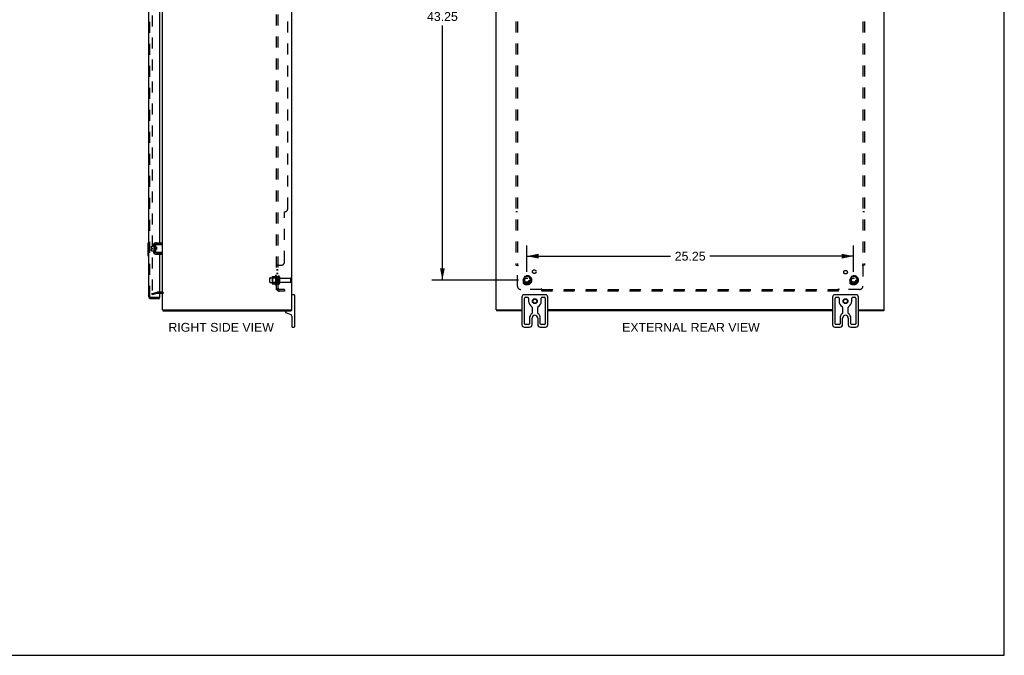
# Model space of a CAD drawing. Header units: inches. Extents: x 0 to 155, y 0 to 100.
# Tile 6 of 7: x 78 to 155, y 0 to 49. Entities that reach past the tile are written whole.
import ezdxf

# ---------------------------------------------------------------- set-up
doc = ezdxf.new("R2010")
doc.units = ezdxf.units.IN
doc.header["$LTSCALE"] = 8.5
doc.header["$MEASUREMENT"] = 0
doc.linetypes.add('HIDDEN', pattern=[0.2, 0.1, -0.1])
doc.layers.get('0').update_dxf_attribs({"linetype": 'CONTINUOUS'})
for name, color, linetype in [('DEFAULT_2', 8, 'HIDDEN'), ('DIMENSIONS', 7, 'CONTINUOUS'), ('DOOR_ASSEMBLY', 7, 'CONTINUOUS'), ('SUBPANEL', 7, 'CONTINUOUS')]:
    doc.layers.add(name, color=color, linetype=linetype)
doc.styles.get("Standard").update_dxf_attribs({"font": 'arial.ttf'})
doc.dimstyles.new('DIMSTYLE_1', dxfattribs={"dimtxt": 0.681818, "dimasz": 0.909091, "dimexe": 0.09, "dimexo": 0.07, "dimgap": 0.0375, "dimtad": 0, "dimtih": 1, "dimtoh": 1, "dimzin": 4, "dimdsep": 46, "dimtxsty": 'Standard', "dimblk": '_FILLED', "dimblk1": '_FILLED', "dimblk2": '_FILLED', "dimcen": 0.09, "dimadec": 3, "dimazin": 1, "dimtfac": 1, "dimtdec": 3, "dimtofl": 0, "dimtmove": 0, "dimatfit": 3, "dimldrblk": '_FILLED', "dimfxl": 0, "dimtolj": 1, "dimtzin": 4, "dimarcsym": 0})

# ---------------------------------------------------------------- blocks, each defined once
blk = doc.blocks.new('_FILLED')
at = {"color": 0, "linetype": 'ByBlock'}
blk.add_solid([(0, 0), (-1, 0.2), (-1, -0.2)], dxfattribs=at)
blk = doc.blocks.new('*D11')
at = {"layer": 'DIMENSIONS', "color": 2, "linetype": 'Continuous'}
for p, q in [((117.007, 72.237), (110.305, 72.237)), ((111.123, 72.237), (111.123, 50.038)), ((111.123, 28.987), (111.123, 48.674)), ((117.007, 28.987), (110.305, 28.987))]:
    blk.add_line(p, q, dxfattribs=at)
at = {"layer": 'DIMENSIONS', "color": 2, "linetype": 'Continuous', "xscale": 0.9090909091, "yscale": 0.9090909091, "zscale": 0.9090909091}
for p, rotation in [((111.123, 72.237), 90), ((111.123, 28.987), 270)]:
    blk.add_blockref('_FILLED', p, dxfattribs=dict(at, rotation=rotation))
at = {"layer": 'DIMENSIONS', "color": 2, "linetype": 'Continuous', "insert": (111.123, 49.697), "char_height": 0.6818, "width": 2.38256, "attachment_point": 2, "line_spacing_factor": 0.9}
blk.add_mtext('43.25', dxfattribs=at)
blk = doc.blocks.new('*D12')
at = {"layer": 'DIMENSIONS', "color": 2, "linetype": 'Continuous'}
for p, q in [((117.644, 29.623), (117.644, 31.658)), ((142.894, 29.623), (142.894, 31.658)), ((117.644, 30.84), (128.737, 30.84)), ((142.894, 30.84), (131.801, 30.84))]:
    blk.add_line(p, q, dxfattribs=at)
at = {"layer": 'DIMENSIONS', "color": 2, "linetype": 'Continuous', "xscale": 0.9090909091, "yscale": 0.9090909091, "zscale": 0.9090909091, "rotation": 180}
blk.add_blockref('_FILLED', (117.644, 30.84), dxfattribs=at)
at = {"layer": 'DIMENSIONS', "color": 2, "linetype": 'Continuous', "xscale": 0.9090909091, "yscale": 0.9090909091, "zscale": 0.9090909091}
blk.add_blockref('_FILLED', (142.894, 30.84), dxfattribs=at)
at = {"layer": 'DIMENSIONS', "color": 2, "linetype": 'Continuous', "insert": (130.269, 31.181), "char_height": 0.6818, "width": 2.38256, "attachment_point": 2, "line_spacing_factor": 0.9}
blk.add_mtext('25.25', dxfattribs=at)

msp = doc.modelspace()

# ---------------------------------------------------------------- linework, layer by layer
at = {"color": 7, "linetype": 'Continuous'}
for p, q in [((154.5455, 0), (154.5455, 100)), ((88.6424, 31.4707), (88.6424, 31.6067)), ((88.6424, 31.4707), (88.7104, 31.4707)), ((88.6424, 31.4027), (88.7104, 31.4027)), ((88.6424, 31.2567), (88.6424, 31.4027)), ((88.6524, 31.6167), (88.8174, 31.6167)), ((88.6524, 31.2467), (88.8174, 31.2467)), ((88.7104, 31.4027), (88.7104, 31.4707)), ((88.8174, 31.6802), (88.8174, 31.1932)), ((88.8274, 31.6902), (88.8474, 31.6902)), ((88.8574, 31.7504), (88.8605, 31.7504)), ((88.9614, 31.7192), (88.9614, 31.1542)), ((88.9654, 31.554), (88.9654, 31.7392)), ((88.9654, 31.1342), (88.9654, 31.3193)), ((88.9754, 31.7492), (89.4949, 31.7492)), ((89.0254, 31.5292), (88.9754, 31.5292)), ((89.0254, 31.3442), (88.9754, 31.3442)), ((88.9916, 31.3442), (88.9916, 31.5292)), ((89.0017, 31.3442), (89.0074, 31.3538)), ((89.006, 31.3561), (89.013, 31.3442)), ((89.0191, 31.4493), (89.0177, 31.4707)), ((89.0211, 31.4168), (89.0191, 31.4493)), ((89.0225, 31.3956), (89.0211, 31.4168)), ((89.4614, 31.7792), (89.0214, 31.7792)), ((89.0254, 31.5292), (89.0254, 31.3442)), ((89.4614, 31.7792), (89.4614, 31.8832)), ((88.8274, 31.1832), (88.8474, 31.1832)), ((88.8574, 31.123), (88.8605, 31.123)), ((89.4949, 31.1242), (88.9754, 31.1242)), ((89.0214, 31.0942), (89.4614, 31.0942)), ((89.4221, 31.1316), (89.4149, 31.1342)), ((89.4614, 31.0942), (89.4614, 30.9902)), ((99.6699, 27.8617), (99.5199, 27.8617)), ((99.6949, 27.8367), (99.6949, 25.3867)), ((117.2688, 27.6767), (117.2688, 25.5467)), ((119.0838, 27.8617), (117.4538, 27.8617)), ((117.4688, 25.6242), (117.4688, 27.5992)), ((117.5313, 27.6617), (117.7163, 27.6617)), ((117.7788, 27.5992), (117.7788, 27.3617)), ((118.7588, 27.3617), (118.7588, 27.5992)), ((118.8213, 27.6617), (119.0063, 27.6617)), ((119.0688, 27.5992), (119.0688, 25.6242)), ((119.2688, 25.5467), (119.2688, 27.6767)), ((141.2688, 27.6767), (141.2688, 25.5467)), ((143.0838, 27.8617), (141.4538, 27.8617)), ((141.4688, 25.6242), (141.4688, 27.5992)), ((141.5313, 27.6617), (141.7163, 27.6617)), ((141.7788, 27.5992), (141.7788, 27.3617)), ((142.7588, 27.3617), (142.7588, 27.5992)), ((142.8213, 27.6617), (143.0063, 27.6617)), ((143.0688, 27.5992), (143.0688, 25.6242)), ((143.2688, 25.5467), (143.2688, 27.6767)), ((89.495, 26.6867), (89.6072, 26.6867)), ((89.5179, 26.6867), (89.5179, 26.6117)), ((99.3925, 26.6867), (99.4923, 26.6867)), ((99.4419, 26.6867), (99.4419, 26.6117)), ((115.2713, 26.6867), (115.3713, 26.6867)), ((115.3018, 26.6867), (115.3018, 26.6117)), ((118.0498, 26.8863), (118.0498, 26.4403)), ((118.4878, 26.4403), (118.4878, 26.8863)), ((142.0498, 26.8863), (142.0498, 26.4403)), ((142.4878, 26.4403), (142.4878, 26.8863)), ((145.161, 26.6867), (145.2663, 26.6867)), ((145.2358, 26.6867), (145.2358, 26.6117)), ((98.9949, 26.5517), (98.9949, 26.5337)), ((99.0343, 26.4773), (99.4027, 26.3432)), ((99.4949, 26.2117), (99.4949, 25.3867)), ((117.8498, 26.0497), (117.8498, 25.6242)), ((118.0498, 25.5467), (118.0498, 26.0497)), ((118.4878, 26.0497), (118.4878, 25.5467)), ((118.6878, 25.6242), (118.6878, 26.0497)), ((141.8498, 26.0497), (141.8498, 25.6242)), ((142.0498, 25.5467), (142.0498, 26.0497)), ((142.4878, 26.0497), (142.4878, 25.5467)), ((142.6878, 25.6242), (142.6878, 26.0497)), ((99.5199, 25.3617), (99.6699, 25.3617)), ((117.4538, 25.3617), (117.8648, 25.3617)), ((117.7873, 25.5617), (117.5313, 25.5617)), ((118.6728, 25.3617), (119.0838, 25.3617)), ((119.0063, 25.5617), (118.7503, 25.5617)), ((141.4538, 25.3617), (141.8648, 25.3617)), ((141.7873, 25.5617), (141.5313, 25.5617)), ((142.6728, 25.3617), (143.0838, 25.3617)), ((143.0063, 25.5617), (142.7503, 25.5617)), ((0, 0), (154.5455, 0))]:
    msp.add_line(p, q, dxfattribs=at)
at = {"color": 3, "linetype": 'Continuous'}
for p, q in [((89.4949, 26.6867), (89.4949, 74.5367)), ((99.4949, 26.6867), (99.4949, 74.5367)), ((115.2688, 26.6867), (115.2688, 74.5367)), ((145.2688, 26.6867), (145.2688, 74.5367)), ((88.8574, 31.7504), (88.8574, 31.123)), ((89.0214, 31.8832), (89.4614, 31.8832)), ((89.0214, 30.9902), (89.4614, 30.9902)), ((89.2519, 27.9867), (89.4529, 27.9867)), ((89.6072, 26.6867), (99.385, 26.6867)), ((99.4923, 26.6867), (99.4949, 26.6867)), ((115.2688, 26.6867), (115.2713, 26.6867)), ((115.3787, 26.6867), (117.2688, 26.6867)), ((141.2688, 26.6867), (119.2688, 26.6867)), ((143.2688, 26.6867), (145.1589, 26.6867)), ((145.2663, 26.6867), (145.2688, 26.6867)), ((89.5179, 26.6117), (99.4419, 26.6117)), ((117.2688, 26.6117), (115.3018, 26.6117)), ((141.2688, 26.6117), (119.2688, 26.6117)), ((145.2358, 26.6117), (143.2688, 26.6117))]:
    msp.add_line(p, q, dxfattribs=at)
at = {"color": 7, "linetype": 'Continuous'}
for points in [[(88.9654, 31.554), (88.9654, 31.5522), (88.9655, 31.5505), (88.9656, 31.5489), (88.9658, 31.5474), (88.966, 31.5459), (88.9663, 31.5445), (88.9666, 31.5431), (88.9669, 31.5418), (88.9672, 31.5406), (88.9675, 31.5394), (88.9679, 31.5383), (88.9683, 31.5372), (88.9687, 31.5361), (88.9692, 31.5351), (88.9696, 31.5342), (88.9701, 31.5333), (88.9707, 31.5325), (88.9712, 31.5317), (88.9718, 31.531), (88.9724, 31.5305), (88.9731, 31.5299), (88.9738, 31.5295), (88.9745, 31.5293), (88.9754, 31.5292)], [(88.9754, 31.3442), (88.9746, 31.3441), (88.9738, 31.3438), (88.9731, 31.3434), (88.9725, 31.343), (88.9719, 31.3424), (88.9713, 31.3417), (88.9707, 31.341), (88.9702, 31.3402), (88.9697, 31.3393), (88.9693, 31.3384), (88.9688, 31.3374), (88.9684, 31.3364), (88.968, 31.3353), (88.9676, 31.3342), (88.9672, 31.333), (88.9669, 31.3318), (88.9666, 31.3304), (88.9663, 31.3291), (88.9661, 31.3276), (88.9658, 31.3261), (88.9656, 31.3246), (88.9655, 31.3229), (88.9654, 31.3211), (88.9654, 31.3193)], [(88.9929, 31.457), (88.9921, 31.4647), (88.9916, 31.469)], [(88.9968, 31.4168), (88.9952, 31.4328), (88.9944, 31.4409), (88.9929, 31.457)], [(89.006, 31.3561), (89.0055, 31.3571), (89.0047, 31.3594), (89.0039, 31.3624), (89.0032, 31.3661), (89.0024, 31.3706), (89.0016, 31.3757), (89.0008, 31.3814), (89, 31.3876), (88.9992, 31.3943), (88.9984, 31.4015), (88.9976, 31.409), (88.9968, 31.4168)], [(89.0177, 31.4707), (89.017, 31.4811), (89.0163, 31.4913), (89.0156, 31.501), (89.0149, 31.5102), (89.0142, 31.5188), (89.0135, 31.5266), (89.0132, 31.5292)], [(89.0254, 31.357), (89.0253, 31.3578), (89.0246, 31.3666), (89.0239, 31.3758), (89.0232, 31.3855), (89.0225, 31.3956)], [(89.4149, 31.7392), (89.4221, 31.7417), (89.4254, 31.7429), (89.4286, 31.7439), (89.4317, 31.7449), (89.4346, 31.7458), (89.4374, 31.7465), (89.44, 31.7472), (89.4426, 31.7478), (89.445, 31.7483), (89.4473, 31.7487), (89.4495, 31.7489), (89.4516, 31.7491), (89.4536, 31.7492)], [(88.9654, 31.1739), (88.9639, 31.1752), (88.9625, 31.1768), (88.9614, 31.1784)], [(89.4536, 31.1242), (89.4516, 31.1242), (89.4495, 31.1244), (89.4473, 31.1247), (89.445, 31.125), (89.4426, 31.1255), (89.44, 31.1261), (89.4374, 31.1268), (89.4346, 31.1276), (89.4317, 31.1285), (89.4286, 31.1294), (89.4254, 31.1305), (89.4221, 31.1316)]]:
    msp.add_lwpolyline(points, dxfattribs=at)
for centre, radius in [((118.2688, 27.3617), 0.188), ((118.2688, 27.3617), 0.156), ((142.2688, 27.3617), 0.188), ((142.2688, 27.3617), 0.156)]:
    msp.add_circle(centre, radius, dxfattribs=at)
for centre, radius, start, end in [((88.6524, 31.6067), 0.01, 90, 180), ((88.6524, 31.2567), 0.01, 180, 270), ((88.8274, 31.6802), 0.01, 90, 180), ((88.8474, 31.6802), 0.01, 0, 90), ((88.9754, 31.6867), 0.0162, 128.109548, 149.75015), ((89.0214, 31.7192), 0.06, 90, 180), ((88.9754, 31.7392), 0.01, 90, 144.847701), ((88.8274, 31.1932), 0.01, 180, 270), ((88.8474, 31.1932), 0.01, 270, 360), ((88.9754, 31.1867), 0.0162, 210.24985, 231.890452), ((89.0214, 31.1542), 0.06, 180, 270), ((88.9754, 31.1342), 0.01, 180, 189.022484), ((88.9754, 31.1342), 0.01, 214.843837, 270), ((99.5199, 27.8367), 0.025, 90, 180), ((99.6699, 27.8367), 0.025, 0, 90), ((117.4538, 27.6767), 0.185, 90, 180), ((117.5313, 27.5992), 0.0625, 90, 180), ((117.7163, 27.5992), 0.0625, 360, 90), ((118.8213, 27.5992), 0.0625, 90, 180), ((119.0063, 27.5992), 0.0625, 360, 90), ((119.0838, 27.6767), 0.185, 0, 90), ((141.4538, 27.6767), 0.185, 90, 180), ((141.5313, 27.5992), 0.0625, 90, 180), ((141.7163, 27.5992), 0.0625, 360, 90), ((142.8213, 27.5992), 0.0625, 90, 180), ((143.0063, 27.5992), 0.0625, 360, 90), ((143.0838, 27.6767), 0.185, 0, 90), ((99.3549, 26.7517), 0.14, 308.426545, 332.29443), ((118.2688, 27.3617), 0.49, 180, 239.369319), ((117.9873, 26.8863), 0.0625, 360, 59.369319), ((118.5503, 26.8863), 0.0625, 120.630681, 180), ((118.2688, 27.3617), 0.49, 300.630681, 360), ((142.2688, 27.3617), 0.49, 180, 239.369319), ((141.9873, 26.8863), 0.0625, 360, 59.369319), ((142.5503, 26.8863), 0.0625, 120.630681, 180), ((142.2688, 27.3617), 0.49, 300.630681, 360), ((99.0549, 26.5517), 0.06, 90, 180), ((99.0549, 26.5337), 0.06, 180, 250), ((99.3549, 26.2117), 0.14, 360, 70), ((118.2688, 26.0497), 0.419, 125.776952, 180), ((117.9873, 26.4403), 0.0625, 305.776952, 360), ((118.2688, 26.0497), 0.219, 0, 180), ((118.5503, 26.4403), 0.0625, 180, 234.223048), ((118.2688, 26.0497), 0.419, 0, 54.223048), ((142.2688, 26.0497), 0.419, 125.776952, 180), ((141.9873, 26.4403), 0.0625, 305.776952, 360), ((142.2688, 26.0497), 0.219, 0, 180), ((142.5503, 26.4403), 0.0625, 180, 234.223048), ((142.2688, 26.0497), 0.419, 0, 54.223048), ((99.5199, 25.3867), 0.025, 180, 270), ((99.6699, 25.3867), 0.025, 270, 360), ((117.4538, 25.5467), 0.185, 180, 270), ((117.5313, 25.6242), 0.0625, 180, 270), ((117.7873, 25.6242), 0.0625, 270, 0), ((117.8648, 25.5467), 0.185, 270, 360), ((118.6728, 25.5467), 0.185, 180, 270), ((118.7503, 25.6242), 0.0625, 180, 270), ((119.0063, 25.6242), 0.0625, 270, 0), ((119.0838, 25.5467), 0.185, 270, 360), ((141.4538, 25.5467), 0.185, 180, 270), ((141.5313, 25.6242), 0.0625, 180, 270), ((141.7873, 25.6242), 0.0625, 270, 0), ((141.8648, 25.5467), 0.185, 270, 360), ((142.6728, 25.5467), 0.185, 180, 270), ((142.7503, 25.6242), 0.0625, 180, 270), ((143.0063, 25.6242), 0.0625, 270, 0), ((143.0838, 25.5467), 0.185, 270, 360)]:
    msp.add_arc(centre, radius, start, end, dxfattribs=at)
at = {"color": 3, "linetype": 'Continuous'}
for centre, radius, start, end in [((89.0214, 31.7192), 0.164, 90, 180), ((89.0214, 31.1542), 0.164, 180, 270), ((89.4529, 27.9447), 0.042, 0, 90)]:
    msp.add_arc(centre, radius, start, end, dxfattribs=at)
at = {"layer": 'DEFAULT_2', "color": 8, "linetype": 'HIDDEN'}
for p, q in [((88.6822, 73.2454), (88.6822, 27.9779)), ((97.7949, 28.8292), (97.7949, 29.1442)), ((97.8249, 29.1742), (98.4199, 29.1742)), ((97.9589, 29.2423), (97.9589, 28.731)), ((97.9789, 29.1702), (97.9589, 29.1902)), ((97.9694, 29.2642), (98.197, 29.2642)), ((98.2749, 29.1702), (97.9789, 29.1702)), ((97.9789, 29.1702), (97.9789, 28.8032)), ((98.2249, 29.3425), (98.2249, 28.6308)), ((98.2749, 29.1702), (98.2949, 29.1902)), ((98.2749, 29.1702), (98.2749, 28.8032)), ((98.2949, 29.3208), (98.2949, 28.6525)), ((98.4199, 29.2442), (98.4199, 28.7292)), ((98.5299, 29.2442), (98.5299, 28.7292)), ((98.5924, 29.1517), (99.3899, 29.1517)), ((99.4199, 28.8517), (99.4199, 29.1217)), ((117.4807, 29.2592), (117.3262, 28.9917)), ((117.3262, 28.9817), (117.4807, 28.7142)), ((117.7982, 29.2642), (117.4893, 29.2642)), ((117.9613, 28.9917), (117.8069, 29.2592)), ((117.8069, 28.7142), (117.9613, 28.9817)), ((142.7307, 29.2592), (142.5762, 28.9917)), ((142.5762, 28.9817), (142.7307, 28.7142)), ((143.0482, 29.2642), (142.7393, 29.2642)), ((143.2113, 28.9917), (143.0569, 29.2592)), ((143.0569, 28.7142), (143.2113, 28.9817)), ((97.8249, 28.7992), (98.4199, 28.7992)), ((97.9789, 28.8032), (97.9589, 28.7832)), ((97.9694, 28.7092), (98.197, 28.7092)), ((98.2749, 28.8032), (97.9789, 28.8032)), ((98.2749, 28.8032), (98.2949, 28.7832)), ((98.5924, 28.8217), (99.3899, 28.8217)), ((117.7982, 28.7092), (117.4893, 28.7092)), ((143.0482, 28.7092), (142.7393, 28.7092)), ((88.6822, 27.9548), (89.0683, 28.0583)), ((88.7016, 27.8824), (88.6822, 27.9548)), ((88.7016, 27.8824), (89.0878, 27.9858)), ((89.4529, 28.0617), (89.0942, 28.0617)), ((89.0942, 27.9867), (89.2519, 27.9867))]:
    msp.add_line(p, q, dxfattribs=at)
for points in [[(88.6822, 27.9779), (88.6823, 27.9762), (88.6826, 27.9746), (88.6831, 27.9729), (88.6837, 27.9714)], [(88.6967, 27.9629), (88.6954, 27.963), (88.6937, 27.9633), (88.6921, 27.9637), (88.6906, 27.9643), (88.6892, 27.9651), (88.6878, 27.9661), (88.6866, 27.9672), (88.6855, 27.9685), (88.6845, 27.9699), (88.6837, 27.9714)], [(88.7003, 27.9634), (88.6986, 27.9631), (88.697, 27.9629), (88.6967, 27.9629)]]:
    msp.add_lwpolyline(points, dxfattribs=at)
for centre, radius in [((117.6438, 28.9867), 0.3725), ((117.6438, 28.9867), 0.3558), ((117.6438, 28.9867), 0.3125), ((117.6438, 28.9867), 0.2035), ((117.6438, 28.9867), 0.1875), ((117.6438, 28.9867), 0.1835), ((117.6438, 28.9867), 0.165), ((142.8938, 28.9867), 0.3725), ((142.8938, 28.9867), 0.3558), ((142.8938, 28.9867), 0.3125), ((142.8938, 28.9867), 0.2035), ((142.8938, 28.9867), 0.1875), ((142.8938, 28.9867), 0.1835), ((142.8938, 28.9867), 0.165)]:
    msp.add_circle(centre, radius, dxfattribs=at)
for centre, radius, start, end in [((97.8249, 29.1442), 0.03, 90, 180.000005), ((98.1001, 29.2423), 0.1412, 174.791949, 180), ((97.9694, 29.2542), 0.01, 90, 174.80617), ((98.1783, 29.2742), 0.01, 270, 336.032072), ((98.825, 28.9867), 0.6977, 149.336868, 156.032072), ((98.2565, 29.3208), 0.0384, 0, 145.550335), ((98.4749, 29.2442), 0.055, 0, 180.000001), ((98.5924, 29.2142), 0.0625, 180.000004, 270), ((99.3899, 29.1217), 0.03, 359.999999, 90), ((117.3349, 28.9867), 0.01, 150.012681, 209.988294), ((117.4893, 29.2542), 0.01, 90.012354, 149.989151), ((117.7982, 29.2542), 0.01, 30.012038, 89.988725), ((117.9527, 28.9867), 0.01, 330.012681, 29.988294), ((142.5849, 28.9867), 0.01, 150.012681, 209.988294), ((142.7393, 29.2542), 0.01, 90.012354, 149.989151), ((143.0482, 29.2542), 0.01, 30.012038, 89.988725), ((143.2027, 28.9867), 0.01, 330.012681, 29.988294), ((97.8249, 28.8292), 0.03, 179.999995, 270), ((98.1001, 28.731), 0.1412, 180, 185.208051), ((97.9694, 28.7192), 0.01, 185.19383, 270), ((98.1783, 28.6992), 0.01, 23.967928, 90), ((98.825, 28.9867), 0.6977, 203.967928, 210.663132), ((98.2565, 28.6525), 0.0384, 214.449665, 360), ((98.4749, 28.7292), 0.055, 179.999999, 360), ((98.5924, 28.7592), 0.0625, 90, 179.999996), ((99.3899, 28.8517), 0.03, 270, 0.000001), ((117.4893, 28.7192), 0.01, 210.012038, 269.988725), ((117.7982, 28.7192), 0.01, 270.012354, 329.989151), ((142.7393, 28.7192), 0.01, 210.012038, 269.988725), ((143.0482, 28.7192), 0.01, 270.012354, 329.989151), ((89.0942, 27.9617), 0.1, 90, 105), ((89.0942, 27.9617), 0.025, 90, 105), ((89.4529, 27.9447), 0.117, 0, 90)]:
    msp.add_arc(centre, radius, start, end, dxfattribs=at)
at = {"layer": 'DOOR_ASSEMBLY', "color": 3, "linetype": 'Continuous'}
for p, q in [((88.4269, 27.6973), (88.4269, 73.526)), ((89.2519, 50.1652), (89.2519, 31.8832)), ((88.8106, 31.6167), (88.8106, 31.7929)), ((88.8106, 31.0804), (88.8106, 31.2467)), ((88.8606, 31.8429), (88.9139, 31.8429)), ((89.2519, 31.7792), (89.2519, 31.7492)), ((88.9139, 31.0304), (88.8606, 31.0304)), ((89.2519, 31.1242), (89.2519, 31.0942)), ((89.2519, 30.9902), (89.2519, 27.6553)), ((88.5439, 27.5803), (89.2519, 27.5803))]:
    msp.add_line(p, q, dxfattribs=at)
at = {"layer": 'DOOR_ASSEMBLY', "color": 8, "linetype": 'HIDDEN'}
for p, q in [((88.5019, 27.6973), (88.5019, 73.526)), ((89.2519, 27.6553), (88.5439, 27.6553))]:
    msp.add_line(p, q, dxfattribs=at)
at = {"layer": 'DOOR_ASSEMBLY', "color": 7, "linetype": 'Continuous'}
for p, q in [((88.3669, 31.8465), (88.3669, 30.8765)), ((88.3819, 31.8615), (88.4269, 31.8615)), ((88.4135, 31.7615), (88.4135, 30.9615)), ((88.3819, 30.8615), (88.4269, 30.8615)), ((89.2519, 27.5803), (89.2519, 27.6553))]:
    msp.add_line(p, q, dxfattribs=at)
for points in [[(88.4119, 31.7977), (88.4123, 31.792), (88.4128, 31.7862), (88.4131, 31.7802), (88.4133, 31.7741), (88.4135, 31.7678), (88.4135, 31.7615)], [(88.4135, 30.9615), (88.4135, 30.9552), (88.4133, 30.949), (88.4131, 30.9429), (88.4128, 30.9369), (88.4123, 30.9311), (88.4119, 30.9254)]]:
    msp.add_lwpolyline(points, dxfattribs=at)
for centre, start, end in [((88.3819, 31.8465), 90, 180), ((88.4119, 31.8465), 0, 90), ((88.3819, 30.8765), 180, 270), ((88.4119, 30.8765), 270, 360)]:
    msp.add_arc(centre, 0.015, start, end, dxfattribs=at)
at = {"layer": 'DOOR_ASSEMBLY', "color": 3, "linetype": 'Continuous'}
for centre, radius, start, end in [((88.8606, 31.7929), 0.05, 90, 180), ((88.8606, 31.0804), 0.05, 180, 270), ((88.5439, 27.6973), 0.117, 180, 270)]:
    msp.add_arc(centre, radius, start, end, dxfattribs=at)
at = {"layer": 'DOOR_ASSEMBLY', "color": 8, "linetype": 'HIDDEN'}
msp.add_arc((88.5439, 27.6973), 0.042, 180, 270, dxfattribs=at)
at = {"layer": 'SUBPANEL', "color": 8, "linetype": 'HIDDEN'}
for p, q in [((98.2949, 28.2679), (98.2949, 72.9554)), ((98.4199, 28.2679), (98.4199, 72.9554)), ((116.8, 71.0804), (116.8, 30.1429)), ((116.925, 71.0804), (116.925, 30.1429)), ((143.6125, 71.0804), (143.6125, 30.1429)), ((143.7375, 71.0804), (143.7375, 30.1429)), ((99.1699, 34.5179), (99.1699, 66.7054)), ((98.9199, 30.3929), (98.9199, 34.2679)), ((116.925, 34.2679), (116.8, 34.2679)), ((143.7375, 34.2679), (143.6125, 34.2679)), ((98.2949, 30.1088), (98.2949, 30.1076)), ((98.4199, 30.1076), (98.2949, 30.1076)), ((98.4199, 29.7824), (98.2949, 29.7824)), ((98.4199, 29.7459), (98.2949, 29.7459)), ((98.3305, 30.1329), (98.3205, 30.1287)), ((98.3488, 30.1429), (98.6699, 30.1429)), ((98.42, 30.1088), (98.4199, 30.1076)), ((98.4273, 30.1183), (98.4256, 30.1169)), ((116.8, 30.1429), (116.9659, 30.1429)), ((116.925, 28.5179), (116.925, 30.1076)), ((116.9448, 30.1208), (116.9384, 30.1169)), ((143.7375, 30.1429), (143.5717, 30.1429)), ((143.6125, 30.1076), (143.6125, 28.5179)), ((98.4199, 29.5014), (98.2949, 29.5014)), ((98.4199, 29.4649), (98.2949, 29.4649)), ((98.4199, 29.2367), (98.2949, 29.2367)), ((98.4199, 28.7367), (98.2949, 28.7367)), ((98.4199, 28.2679), (98.2949, 28.2679)), ((98.3488, 28.2294), (98.4454, 28.3088)), ((98.9199, 28.2679), (98.5319, 28.2679)), ((98.9199, 28.2679), (98.9199, 28.1429)), ((118.7647, 28.2679), (117.175, 28.2679)), ((118.8, 28.1429), (118.8, 28.3088)), ((118.8, 28.2679), (141.7375, 28.2679)), ((141.7375, 28.1429), (141.7375, 28.3088)), ((141.7597, 28.2877), (141.7635, 28.2813)), ((143.3625, 28.2679), (141.7729, 28.2679)), ((98.9199, 28.1429), (98.5319, 28.1429)), ((141.7375, 28.1429), (118.8, 28.1429))]:
    msp.add_line(p, q, dxfattribs=at)
for points in [[(98.3141, 30.1259), (98.3111, 30.1245), (98.3083, 30.123), (98.3056, 30.1215), (98.3032, 30.1199), (98.3009, 30.1182), (98.299, 30.1164), (98.2975, 30.1148), (98.2964, 30.1131), (98.2956, 30.1116), (98.2952, 30.1101), (98.2949, 30.1088), (98.2949, 30.1076)], [(98.3083, 30.123), (98.3056, 30.1215), (98.3032, 30.1199)], [(98.3205, 30.1287), (98.3172, 30.1273), (98.3141, 30.1259)], [(98.3488, 30.1429), (98.347, 30.1415), (98.3449, 30.1401), (98.3425, 30.1386), (98.3399, 30.1372), (98.3369, 30.1358), (98.3338, 30.1343), (98.3305, 30.1329)], [(98.3488, 30.1429), (98.347, 30.1415), (98.3449, 30.1401), (98.3425, 30.1386), (98.3399, 30.1372), (98.3369, 30.1358)], [(98.4454, 30.1429), (98.4457, 30.1413), (98.4459, 30.1397), (98.4459, 30.1382), (98.4457, 30.1367), (98.4454, 30.1353), (98.4448, 30.1339), (98.4441, 30.1325), (98.4432, 30.1311), (98.442, 30.1297), (98.4407, 30.1283), (98.4394, 30.127), (98.4379, 30.1258), (98.4363, 30.1245), (98.4345, 30.1233), (98.4327, 30.122), (98.4309, 30.1208), (98.4291, 30.1195), (98.4273, 30.1183), (98.4256, 30.1169), (98.4241, 30.1156), (98.4227, 30.1142), (98.4216, 30.1128), (98.4208, 30.1115), (98.4203, 30.1101), (98.42, 30.1088), (98.4199, 30.1076)], [(98.4227, 30.1142), (98.4216, 30.1128), (98.4208, 30.1115)], [(98.4441, 30.1325), (98.4432, 30.1311), (98.442, 30.1297), (98.4407, 30.1283), (98.4394, 30.127), (98.4379, 30.1258), (98.4363, 30.1245)], [(98.4454, 30.1429), (98.4457, 30.1413), (98.4459, 30.1397)], [(116.8865, 30.1429), (116.8884, 30.1415), (116.8904, 30.1401), (116.8922, 30.1386), (116.894, 30.1372), (116.8958, 30.1358), (116.8974, 30.1343), (116.899, 30.1329), (116.9006, 30.1315), (116.9021, 30.1301), (116.9035, 30.1287), (116.9049, 30.1273), (116.9063, 30.1259)], [(116.9063, 30.1259), (116.9091, 30.123), (116.9107, 30.1215), (116.9139, 30.1182)], [(116.9139, 30.1182), (116.9157, 30.1164), (116.9174, 30.1148), (116.9191, 30.1131), (116.9208, 30.1116), (116.9223, 30.1101), (116.9237, 30.1088), (116.925, 30.1076)], [(116.9384, 30.1169), (116.9362, 30.1156), (116.934, 30.1142), (116.9319, 30.1128), (116.93, 30.1115), (116.9282, 30.1101), (116.9265, 30.1088), (116.925, 30.1076)], [(116.9659, 30.1429), (116.9653, 30.1413), (116.9646, 30.1397), (116.9639, 30.1382), (116.963, 30.1367), (116.9621, 30.1353), (116.9611, 30.1339), (116.9599, 30.1325), (116.9586, 30.1311), (116.9572, 30.1297), (116.9556, 30.1283), (116.9541, 30.127), (116.9525, 30.1258), (116.9507, 30.1245), (116.9488, 30.1233), (116.9469, 30.122), (116.9448, 30.1208)], [(143.5717, 30.1429), (143.5723, 30.1413), (143.5729, 30.1397), (143.5737, 30.1382), (143.5745, 30.1367), (143.5755, 30.1353), (143.5765, 30.1339), (143.5776, 30.1325), (143.5789, 30.1311), (143.5804, 30.1297), (143.5819, 30.1283), (143.5835, 30.127), (143.5851, 30.1258), (143.5869, 30.1245), (143.5887, 30.1233), (143.5907, 30.122), (143.5927, 30.1208), (143.5992, 30.1169)], [(143.5992, 30.1169), (143.6014, 30.1156), (143.6035, 30.1142), (143.6056, 30.1128), (143.6076, 30.1115), (143.6094, 30.1101), (143.611, 30.1088), (143.6125, 30.1076)], [(143.6284, 30.123), (143.6253, 30.1199), (143.6236, 30.1182), (143.6219, 30.1164), (143.6201, 30.1148), (143.6184, 30.1131), (143.6168, 30.1116), (143.6152, 30.1101), (143.6138, 30.1088), (143.6125, 30.1076)], [(143.6511, 30.1429), (143.6491, 30.1415), (143.6472, 30.1401), (143.6453, 30.1386), (143.6435, 30.1372), (143.6418, 30.1358), (143.6401, 30.1343), (143.6385, 30.1329), (143.637, 30.1315), (143.6355, 30.1301), (143.6341, 30.1287), (143.6326, 30.1273), (143.6312, 30.1259), (143.6284, 30.123)], [(98.3238, 28.245), (98.3172, 28.2478), (98.3141, 28.2492), (98.3111, 28.2506), (98.3083, 28.252), (98.3056, 28.2535), (98.3032, 28.2551), (98.3009, 28.2568), (98.299, 28.2586), (98.2975, 28.2603), (98.2964, 28.262), (98.2956, 28.2636), (98.2952, 28.2652), (98.2949, 28.2666), (98.2949, 28.2679)], [(98.3488, 28.2294), (98.347, 28.2313), (98.3449, 28.2332), (98.3425, 28.2351), (98.3399, 28.2369), (98.3369, 28.2386), (98.3338, 28.2403), (98.3305, 28.2419), (98.3271, 28.2435), (98.3238, 28.245)], [(98.3604, 28.2678), (98.3602, 28.2678), (98.3601, 28.2678), (98.3601, 28.2678), (98.3602, 28.2678), (98.3604, 28.2678), (98.3606, 28.2679), (98.361, 28.2679), (98.3614, 28.2679), (98.3619, 28.2679), (98.3624, 28.2679), (98.3629, 28.2679), (98.3635, 28.2679)], [(98.4238, 28.2909), (98.4239, 28.2909), (98.4239, 28.2909), (98.4238, 28.2909), (98.4237, 28.2908), (98.4234, 28.2906), (98.4231, 28.2904), (98.4227, 28.2902), (98.4223, 28.2899), (98.4219, 28.2897), (98.4214, 28.2894), (98.4209, 28.2891), (98.4204, 28.2888), (98.4198, 28.2885), (98.4192, 28.2881), (98.4187, 28.2878), (98.418, 28.2875), (98.4174, 28.2871), (98.4168, 28.2868), (98.4161, 28.2864), (98.4154, 28.2861), (98.4147, 28.2857), (98.414, 28.2854), (98.4133, 28.285), (98.4126, 28.2846), (98.4118, 28.2843), (98.4111, 28.2839), (98.4103, 28.2835), (98.4095, 28.2832), (98.4087, 28.2828), (98.4079, 28.2824), (98.407, 28.282), (98.4062, 28.2817), (98.4053, 28.2813), (98.4044, 28.2809), (98.4035, 28.2805), (98.4026, 28.2801), (98.4017, 28.2797), (98.4007, 28.2793), (98.3998, 28.2789), (98.3988, 28.2786), (98.3979, 28.2782), (98.3969, 28.2778), (98.3959, 28.2774), (98.3949, 28.2771), (98.394, 28.2767), (98.393, 28.2763), (98.392, 28.276), (98.391, 28.2756), (98.39, 28.2753), (98.389, 28.275), (98.3881, 28.2746), (98.3871, 28.2743), (98.3861, 28.274), (98.3851, 28.2737), (98.3842, 28.2734), (98.3832, 28.2731), (98.3823, 28.2728), (98.3813, 28.2725), (98.3804, 28.2722), (98.3794, 28.2719), (98.3785, 28.2717), (98.3776, 28.2714), (98.3767, 28.2712), (98.3758, 28.2709), (98.3749, 28.2707), (98.374, 28.2705), (98.3732, 28.2703), (98.3723, 28.2701), (98.3715, 28.2699), (98.3706, 28.2697), (98.3698, 28.2695), (98.369, 28.2693), (98.3681, 28.2691), (98.3673, 28.269), (98.3665, 28.2688), (98.3657, 28.2687), (98.365, 28.2685), (98.3642, 28.2684), (98.3635, 28.2683), (98.3627, 28.2682), (98.3621, 28.2681), (98.3616, 28.268), (98.3611, 28.2679), (98.3607, 28.2679), (98.3604, 28.2679), (98.3604, 28.2678)], [(98.4379, 28.2954), (98.4345, 28.2917), (98.4327, 28.2898), (98.4309, 28.2877), (98.4291, 28.2857), (98.4273, 28.2835), (98.4256, 28.2813), (98.4241, 28.2791), (98.4227, 28.2769), (98.4216, 28.2748), (98.4208, 28.2729), (98.4203, 28.2711), (98.42, 28.2694), (98.4199, 28.2679)], [(98.4201, 28.288), (98.4206, 28.2884), (98.421, 28.2887), (98.4214, 28.2891), (98.4218, 28.2894), (98.4222, 28.2897), (98.4226, 28.29), (98.4229, 28.2902), (98.4232, 28.2904), (98.4235, 28.2906), (98.4237, 28.2908), (98.4238, 28.2909)], [(98.4454, 28.3088), (98.4457, 28.3082), (98.4459, 28.3075), (98.4459, 28.3068), (98.4457, 28.3059), (98.4454, 28.305), (98.4448, 28.304), (98.4441, 28.3028), (98.4432, 28.3015), (98.442, 28.3001), (98.4407, 28.2985), (98.4394, 28.297), (98.4379, 28.2954)], [(118.774, 28.2813), (118.7727, 28.2791), (118.7713, 28.2769), (118.7699, 28.2748), (118.7686, 28.2729), (118.7672, 28.2711), (118.7659, 28.2694), (118.7647, 28.2679)], [(118.7802, 28.252), (118.777, 28.2551), (118.7753, 28.2568), (118.7736, 28.2586), (118.7719, 28.2603), (118.7702, 28.262), (118.7687, 28.2636), (118.7672, 28.2652), (118.7659, 28.2666), (118.7647, 28.2679)], [(118.8, 28.3088), (118.7984, 28.3082), (118.7968, 28.3075), (118.7953, 28.3068), (118.7939, 28.3059), (118.7924, 28.305), (118.791, 28.304), (118.7896, 28.3028), (118.7882, 28.3015), (118.7868, 28.3001), (118.7854, 28.2985), (118.7841, 28.297), (118.7829, 28.2954), (118.7817, 28.2936), (118.7804, 28.2917), (118.7792, 28.2898), (118.7779, 28.2877), (118.774, 28.2813)], [(118.8, 28.2294), (118.7986, 28.2313), (118.7972, 28.2332), (118.7958, 28.2351), (118.7943, 28.2369), (118.7929, 28.2386), (118.7915, 28.2403), (118.79, 28.2419), (118.7886, 28.2435), (118.7872, 28.245), (118.7858, 28.2464), (118.7844, 28.2478), (118.783, 28.2492), (118.7802, 28.252)], [(141.7375, 28.3088), (141.7392, 28.3082), (141.7407, 28.3075), (141.7422, 28.3068), (141.7437, 28.3059), (141.7451, 28.305), (141.7465, 28.304), (141.7479, 28.3028), (141.7493, 28.3015), (141.7508, 28.3001), (141.7522, 28.2985), (141.7534, 28.297), (141.7546, 28.2954), (141.7559, 28.2936), (141.7572, 28.2917), (141.7584, 28.2898), (141.7597, 28.2877)], [(141.7375, 28.2294), (141.7389, 28.2313), (141.7404, 28.2332), (141.7418, 28.2351), (141.7432, 28.2369), (141.7447, 28.2386), (141.7461, 28.2403), (141.7475, 28.2419), (141.7489, 28.2435), (141.7503, 28.245), (141.7517, 28.2464), (141.7531, 28.2478), (141.7545, 28.2492)], [(141.7545, 28.2492), (141.7574, 28.252), (141.7589, 28.2535), (141.7623, 28.2568)], [(141.7623, 28.2568), (141.764, 28.2586), (141.7657, 28.2603), (141.7673, 28.262), (141.7689, 28.2636), (141.7704, 28.2652), (141.7717, 28.2666), (141.7729, 28.2679)], [(141.7635, 28.2813), (141.7649, 28.2791), (141.7662, 28.2769), (141.7676, 28.2748), (141.769, 28.2729), (141.7703, 28.2711), (141.7716, 28.2694), (141.7729, 28.2679)]]:
    msp.add_lwpolyline(points, dxfattribs=at)
for centre, radius in [((118.2237, 29.6419), 0.1405), ((142.2751, 29.6054), 0.1405), ((117.6438, 28.9867), 0.25), ((142.8938, 28.9867), 0.25)]:
    msp.add_circle(centre, radius, dxfattribs=at)
for centre, radius, start, end in [((98.9199, 34.5179), 0.25, 270, 360), ((98.6699, 30.3929), 0.25, 270, 360), ((98.5319, 28.3799), 0.237, 180, 270), ((98.5319, 28.3799), 0.112, 180, 270), ((117.175, 28.5179), 0.25, 180, 270), ((143.3625, 28.5179), 0.25, 270, 360)]:
    msp.add_arc(centre, radius, start, end, dxfattribs=at)

# ---------------------------------------------------------------- texts
at = {"layer": 'DIMENSIONS', "color": 2, "linetype": 'Continuous', "char_height": 0.681818, "attachment_point": 2, "line_spacing_factor": 0.9}
for s, insert, width in [('RIGHT SIDE VIEW', (94.0231, 25.6839), 8.131125), ('EXTERNAL REAR VIEW', (130.3304, 25.6799), 10.615073)]:
    msp.add_mtext(s, dxfattribs=dict(at, insert=insert, width=width))

# ---------------------------------------------------------------- dimensions: what is measured, and where the dimension line sits
at = {"layer": 'DIMENSIONS', "color": 2, "linetype": 'Continuous'}
dim = msp.add_linear_dim(base=(111.123, 28.9867), p1=(117.0774, 72.2367), p2=(117.0774, 28.9867), angle=270, dimstyle='DIMSTYLE_1', dxfattribs=at)
dim.commit()
dim.dimension.update_dxf_attribs({"geometry": '*D11', "text_midpoint": (111.1076, 49.352), "dimtype": 160})
dim = msp.add_linear_dim(base=(142.8938, 30.8403), p1=(117.6438, 29.553), p2=(142.8938, 29.553), dimstyle='DIMSTYLE_1', dxfattribs=at)
dim.commit()
dim.dimension.update_dxf_attribs({"geometry": '*D12', "text_midpoint": (130.2623, 30.8365), "dimtype": 160})

doc.saveas('drawing.dxf')
